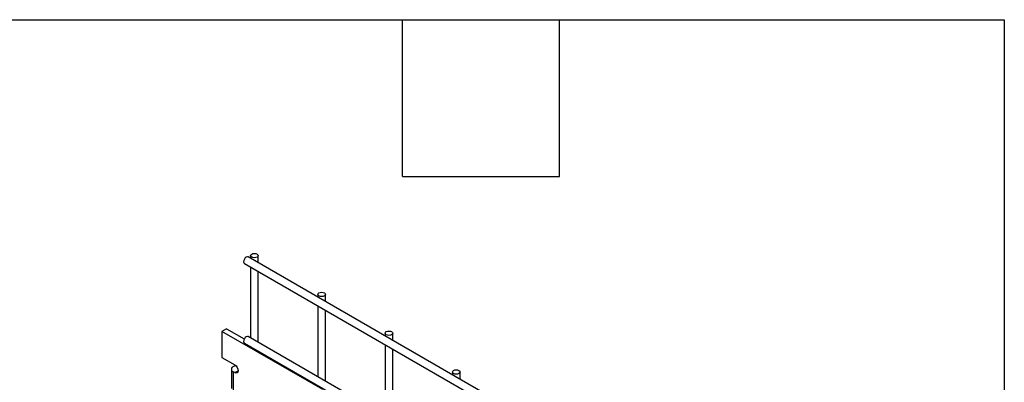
# Model space of a CAD drawing. Header units: inches. Extents: x 0.2 to 10.8, y 0.2 to 8.2.
# Tile 14 of 14: x 8.868 to 10.75, y 7.557 to 8.25. Entities that reach past the tile are written whole.
import ezdxf

# ---------------------------------------------------------------- set-up
doc = ezdxf.new("R2010")
doc.units = ezdxf.units.IN
doc.header["$MEASUREMENT"] = 0
doc.layers.add('TEXT', color=140, linetype='Continuous', lineweight=25)

msp = doc.modelspace()

# ---------------------------------------------------------------- linework, layer by layer
for p, q in [((10.32772, 7.20584), (9.30498, 7.79625)), ((9.3095, 7.79886), (9.3095, 7.79364)), ((9.32405, 7.78524), (9.32405, 7.79886)), ((9.29771, 7.78365), (10.32044, 7.19324)), ((9.3095, 7.77684), (9.3095, 7.64146)), ((9.32405, 7.63307), (9.32405, 7.76845)), ((9.43807, 7.72464), (9.43807, 7.71942)), ((9.45261, 7.71102), (9.45261, 7.72464)), ((9.43807, 7.70262), (9.43807, 7.56725)), ((9.45261, 7.55885), (9.45261, 7.69423)), ((9.26348, 7.65898), (9.25487, 7.65401)), ((9.26348, 7.65898), (9.29744, 7.63938)), ((9.44772, 7.54268), (9.25487, 7.65401)), ((9.25487, 7.65401), (9.25487, 7.6039)), ((10.32772, 7.05366), (9.30498, 7.64407)), ((9.56663, 7.65042), (9.56663, 7.6452)), ((9.58118, 7.6368), (9.58118, 7.65042)), ((9.29771, 7.63148), (10.32044, 7.04107)), ((9.56663, 7.62841), (9.56663, 7.49303)), ((9.25487, 7.6039), (9.27923, 7.58984)), ((9.58118, 7.48463), (9.58118, 7.62001)), ((9.27647, 7.58653), (9.28039, 7.5888)), ((9.28039, 7.5888), (9.28125, 7.5883)), ((9.2729, 7.58156), (9.2729, 7.54445)), ((9.27647, 7.57659), (9.27647, 7.53947)), ((9.27923, 7.57499), (9.27647, 7.57659)), ((9.27923, 7.57499), (9.28566, 7.5787)), ((9.6952, 7.5762), (9.6952, 7.57098)), ((9.70974, 7.56258), (9.70974, 7.5762))]:
    msp.add_line(p, q)
at = {"flags": 128}
for points in [[(9.30498, 7.79625), (9.30331, 7.79657), (9.30135, 7.79589), (9.29938, 7.7943), (9.29771, 7.79205), (9.2966, 7.78948), (9.2962, 7.78698), (9.2966, 7.78493), (9.29771, 7.78365), (9.29771, 7.78365)], [(9.32192, 7.80182), (9.32349, 7.80046), (9.32405, 7.79886), (9.32349, 7.79725), (9.32192, 7.79589), (9.31956, 7.79498), (9.31677, 7.79466), (9.31399, 7.79498), (9.31163, 7.79589), (9.31006, 7.79725), (9.3095, 7.79886), (9.31006, 7.80046), (9.31163, 7.80182), (9.31399, 7.80273), (9.31677, 7.80305), (9.31956, 7.80273), (9.32192, 7.80182)], [(9.45048, 7.72761), (9.45206, 7.72624), (9.45261, 7.72464), (9.45206, 7.72303), (9.45048, 7.72167), (9.44812, 7.72076), (9.44534, 7.72044), (9.44256, 7.72076), (9.4402, 7.72167), (9.43862, 7.72303), (9.43807, 7.72464), (9.43862, 7.72624), (9.4402, 7.72761), (9.44256, 7.72852), (9.44534, 7.72884), (9.44812, 7.72852), (9.45048, 7.72761)], [(9.30498, 7.64407), (9.30331, 7.6444), (9.30135, 7.64371), (9.29938, 7.64213), (9.29771, 7.63987), (9.2966, 7.6373), (9.2962, 7.63481), (9.2966, 7.63276), (9.29771, 7.63148), (9.29771, 7.63148)], [(9.57905, 7.65339), (9.58062, 7.65202), (9.58118, 7.65042), (9.58062, 7.64881), (9.57905, 7.64745), (9.57669, 7.64654), (9.5739, 7.64622), (9.57112, 7.64654), (9.56876, 7.64745), (9.56718, 7.64881), (9.56663, 7.65042), (9.56718, 7.65202), (9.56876, 7.65339), (9.57112, 7.6543), (9.5739, 7.65462), (9.57669, 7.6543), (9.57905, 7.65339)], [(9.27923, 7.58984), (9.28169, 7.58785), (9.28378, 7.58504), (9.28517, 7.58183), (9.28566, 7.5787), (9.28517, 7.57615), (9.28378, 7.57454), (9.28169, 7.57414), (9.27923, 7.57499)], [(9.70761, 7.57917), (9.70919, 7.57781), (9.70974, 7.5762), (9.70919, 7.57459), (9.70761, 7.57323), (9.70525, 7.57232), (9.70247, 7.572), (9.69969, 7.57232), (9.69733, 7.57323), (9.69575, 7.57459), (9.6952, 7.5762), (9.69575, 7.57781), (9.69733, 7.57917), (9.69969, 7.58008), (9.70247, 7.5804), (9.70525, 7.58008), (9.70761, 7.57917)]]:
    msp.add_lwpolyline(points, dxfattribs=at)
msp.add_arc((9.27836, 7.58156), 0.00532, 110.78342, 249.21658)
at = {"layer": 'TEXT'}
for p, q in [((0.25, 8.25), (10.75, 8.25)), ((9.6, 7.95), (9.6, 8.25)), ((9.9, 7.95), (9.9, 8.25)), ((10.75, 8.25), (10.75, 0.25)), ((9.6, 7.95), (9.9, 7.95))]:
    msp.add_line(p, q, dxfattribs=at)

doc.saveas('drawing.dxf')
